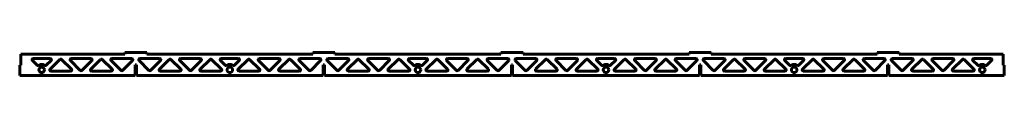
# Model space of a CAD drawing. Header units: millimetres. Extents: x -1658 to 2812, y 765 to 870.
import ezdxf

# ---------------------------------------------------------------- set-up
doc = ezdxf.new("R2010")
doc.units = ezdxf.units.MM
doc.linetypes.add('K5LT_BASIC', pattern=[0])
doc.layers.add('Системный слой', color=7, linetype='Continuous')

msp = doc.modelspace()

# ---------------------------------------------------------------- linework, layer by layer
at = {"layer": 'Системный слой', "color": 143, "linetype": 'K5LT_BASIC', "lineweight": 60, "true_color": 0x33acca}
for p, q in [((-1652.5, 862.3), (-1181.1, 862.3)), ((-1652.5, 813.2), (-1652.5, 862.3)), ((-1081.1, 870.3), (-1181.1, 870.3)), ((-1181.1, 870.3), (-1181.1, 862.3)), ((-1081.1, 862.3), (-1081.1, 870.3)), ((-1081.1, 862.3), (-327.1, 862.3)), ((-327.1, 870.3), (-327.1, 862.3)), ((-227.1, 870.3), (-327.1, 870.3)), ((-227.1, 862.3), (-227.1, 870.3)), ((-227.1, 862.3), (526.9, 862.3)), ((626.9, 870.3), (526.9, 870.3)), ((526.9, 870.3), (526.9, 862.3)), ((626.9, 862.3), (626.9, 870.3)), ((626.9, 862.3), (1380.9, 862.3)), ((1480.9, 870.3), (1380.9, 870.3)), ((1380.9, 870.3), (1380.9, 862.3)), ((1480.9, 862.3), (1480.9, 870.3)), ((1480.9, 862.3), (2234.9, 862.3)), ((2334.9, 870.3), (2234.9, 870.3)), ((2234.9, 870.3), (2234.9, 862.3)), ((2334.9, 862.3), (2334.9, 870.3)), ((2334.9, 862.3), (2806.3, 862.3)), ((2806.3, 813.2), (2806.3, 862.3)), ((-1658.1, 765.3), (-1658.1, 813.2)), ((-1658.1, 813.2), (-1652.5, 813.2)), ((-1579, 812.2), (-1600.6, 833.8)), ((-1597, 842.3), (-1519.2, 842.3)), ((-1515.6, 833.8), (-1537.2, 812.2)), ((-1475.3, 838.8), (-1520.2, 793.9)), ((-1468.2, 838.8), (-1423.3, 793.9)), ((-1382.9, 788.9), (-1427.9, 833.8)), ((-1424.3, 842.3), (-1334.5, 842.3)), ((-1330.9, 833.8), (-1375.9, 788.9)), ((-1290.5, 838.8), (-1335.4, 793.9)), ((-1238.5, 793.9), (-1283.4, 838.8)), ((-1198.1, 788.9), (-1243.1, 833.8)), ((-1239.5, 842.3), (-1149.7, 842.3)), ((-1146.1, 833.8), (-1191.1, 788.9)), ((-1133.9, 814.4), (-1128.3, 814.4)), ((-1133.9, 765.3), (-1133.9, 814.4)), ((-1128.3, 814.4), (-1128.3, 765.3)), ((-1071.1, 788.9), (-1116.1, 833.8)), ((-1112.5, 842.3), (-1022.7, 842.3)), ((-1019.1, 833.8), (-1064.1, 788.9)), ((-1023.7, 793.9), (-978.8, 838.8)), ((-971.7, 838.8), (-926.8, 793.9)), ((-886.3, 788.9), (-931.3, 833.8)), ((-927.7, 842.3), (-837.9, 842.3)), ((-834.3, 833.8), (-879.3, 788.9)), ((-838.9, 793.9), (-794, 838.8)), ((-786.9, 838.8), (-742, 793.9)), ((-725, 812.2), (-746.6, 833.8)), ((-743, 842.3), (-665.2, 842.3)), ((-661.6, 833.8), (-683.2, 812.2)), ((-621.3, 838.8), (-666.2, 793.9)), ((-614.2, 838.8), (-569.3, 793.9)), ((-528.9, 788.9), (-573.9, 833.8)), ((-570.3, 842.3), (-480.5, 842.3)), ((-476.9, 833.8), (-521.9, 788.9)), ((-436.5, 838.8), (-481.4, 793.9)), ((-384.5, 793.9), (-429.4, 838.8)), ((-344.1, 788.9), (-389.1, 833.8)), ((-385.5, 842.3), (-295.7, 842.3)), ((-292.1, 833.8), (-337.1, 788.9)), ((-279.9, 814.4), (-274.3, 814.4)), ((-279.9, 765.3), (-279.9, 814.4)), ((-274.3, 814.4), (-274.3, 765.3)), ((-217.1, 788.9), (-262.1, 833.8)), ((-258.5, 842.3), (-168.7, 842.3)), ((-165.1, 833.8), (-210.1, 788.9)), ((-169.7, 793.9), (-124.8, 838.8)), ((-117.7, 838.8), (-72.8, 793.9)), ((-32.3, 788.9), (-77.3, 833.8)), ((-73.7, 842.3), (16.1, 842.3)), ((19.7, 833.8), (-25.3, 788.9)), ((15.1, 793.9), (60, 838.8)), ((67.1, 838.8), (112, 793.9)), ((129, 812.2), (107.4, 833.8)), ((111, 842.3), (188.8, 842.3)), ((192.4, 833.8), (170.8, 812.2)), ((232.7, 838.8), (187.8, 793.9)), ((239.8, 838.8), (284.7, 793.9)), ((325.1, 788.9), (280.1, 833.8)), ((283.7, 842.3), (373.5, 842.3)), ((377.1, 833.8), (332.1, 788.9)), ((417.5, 838.8), (372.6, 793.9)), ((469.5, 793.9), (424.6, 838.8)), ((509.9, 788.9), (464.9, 833.8)), ((468.5, 842.3), (558.3, 842.3)), ((561.9, 833.8), (516.9, 788.9)), ((574.1, 814.4), (579.7, 814.4)), ((574.1, 765.3), (574.1, 814.4)), ((579.7, 814.4), (579.7, 765.3)), ((636.9, 788.9), (591.9, 833.8)), ((595.5, 842.3), (685.3, 842.3)), ((688.9, 833.8), (643.9, 788.9)), ((684.3, 793.9), (729.2, 838.8)), ((736.3, 838.8), (781.2, 793.9)), ((821.7, 788.9), (776.7, 833.8)), ((780.3, 842.3), (870.1, 842.3)), ((873.7, 833.8), (828.7, 788.9)), ((869.1, 793.9), (914, 838.8)), ((921.1, 838.8), (966, 793.9)), ((983, 812.2), (961.4, 833.8)), ((965, 842.3), (1042.8, 842.3)), ((1046.4, 833.8), (1024.8, 812.2)), ((1086.7, 838.8), (1041.8, 793.9)), ((1093.8, 838.8), (1138.7, 793.9)), ((1179.1, 788.9), (1134.1, 833.8)), ((1137.7, 842.3), (1227.5, 842.3)), ((1231.1, 833.8), (1186.1, 788.9)), ((1271.5, 838.8), (1226.6, 793.9)), ((1323.5, 793.9), (1278.6, 838.8)), ((1363.9, 788.9), (1318.9, 833.8)), ((1322.5, 842.3), (1412.3, 842.3)), ((1415.9, 833.8), (1370.9, 788.9)), ((1428.1, 765.3), (1428.1, 814.4)), ((1428.1, 814.4), (1433.7, 814.4)), ((1433.7, 814.4), (1433.7, 765.3)), ((1490.9, 788.9), (1445.9, 833.8)), ((1449.5, 842.3), (1539.3, 842.3)), ((1542.9, 833.8), (1497.9, 788.9)), ((1538.3, 793.9), (1583.2, 838.8)), ((1590.3, 838.8), (1635.2, 793.9)), ((1675.7, 788.9), (1630.7, 833.8)), ((1634.3, 842.3), (1724.1, 842.3)), ((1727.7, 833.8), (1682.7, 788.9)), ((1723.1, 793.9), (1768, 838.8)), ((1775.1, 838.8), (1820, 793.9)), ((1837, 812.2), (1815.4, 833.8)), ((1819, 842.3), (1896.8, 842.3)), ((1900.4, 833.8), (1878.8, 812.2)), ((1940.7, 838.8), (1895.8, 793.9)), ((1992.7, 793.9), (1947.8, 838.8)), ((2033.1, 788.9), (1988.1, 833.8)), ((1991.7, 842.3), (2081.5, 842.3)), ((2085.1, 833.8), (2040.1, 788.9)), ((2125.5, 838.8), (2080.6, 793.9)), ((2177.5, 793.9), (2132.6, 838.8)), ((2217.9, 788.9), (2172.9, 833.8)), ((2176.5, 842.3), (2266.3, 842.3)), ((2269.9, 833.8), (2224.9, 788.9)), ((2282.1, 814.4), (2287.7, 814.4)), ((2282.1, 765.3), (2282.1, 814.4)), ((2287.7, 814.4), (2287.7, 765.3)), ((2344.9, 788.9), (2299.9, 833.8)), ((2303.5, 842.3), (2393.3, 842.3)), ((2396.9, 833.8), (2351.9, 788.9)), ((2392.3, 793.9), (2437.2, 838.8)), ((2444.3, 838.8), (2489.2, 793.9)), ((2529.7, 788.9), (2484.7, 833.8)), ((2488.3, 842.3), (2578.1, 842.3)), ((2581.7, 833.8), (2536.7, 788.9)), ((2577.1, 793.9), (2622, 838.8)), ((2629.1, 838.8), (2674, 793.9)), ((2691, 812.2), (2669.4, 833.8)), ((2673, 842.3), (2750.8, 842.3)), ((2754.4, 833.8), (2732.8, 812.2)), ((2811.9, 813.2), (2806.3, 813.2)), ((2811.9, 813.2), (2811.9, 765.3)), ((-1133.9, 765.3), (-1658.1, 765.3)), ((-1426.8, 785.3), (-1516.7, 785.3)), ((-1331.9, 785.3), (-1242, 785.3)), ((-279.9, 765.3), (-1128.3, 765.3)), ((-930.3, 785.3), (-1020.2, 785.3)), ((-745.5, 785.3), (-835.4, 785.3)), ((-572.8, 785.3), (-662.7, 785.3)), ((-477.9, 785.3), (-388, 785.3)), ((574.1, 765.3), (-274.3, 765.3)), ((-76.3, 785.3), (-166.2, 785.3)), ((108.5, 785.3), (18.6, 785.3)), ((281.2, 785.3), (191.3, 785.3)), ((376.1, 785.3), (466, 785.3)), ((1428.1, 765.3), (579.7, 765.3)), ((777.7, 785.3), (687.8, 785.3)), ((962.5, 785.3), (872.6, 785.3)), ((1135.2, 785.3), (1045.3, 785.3)), ((1230.1, 785.3), (1320, 785.3)), ((2282.1, 765.3), (1433.7, 765.3)), ((1631.7, 785.3), (1541.8, 785.3)), ((1816.5, 785.3), (1726.6, 785.3)), ((1899.3, 785.3), (1989.2, 785.3)), ((2084.1, 785.3), (2174, 785.3)), ((2811.9, 765.3), (2287.7, 765.3)), ((2485.7, 785.3), (2395.8, 785.3)), ((2670.5, 785.3), (2580.6, 785.3))]:
    msp.add_line(p, q, dxfattribs=at)
for centre in [(-1558.1, 791.3), (-704.1, 791.3), (149.9, 791.3), (1003.9, 791.3), (1857.9, 791.3), (2711.9, 791.3)]:
    msp.add_circle(centre, 12.5, dxfattribs=at)
for centre, radius, start, end in [((-1597, 837.3), 5, 90, 225), ((-1575.5, 815.8), 5, 225, 305.4051), ((-1558.1, 791.3), 25, 54.5933, 125.4051), ((-1540.7, 815.8), 5, 234.5933, 315), ((-1519.2, 837.3), 5, 315, 90), ((-1471.7, 835.3), 5, 47.2146, 135), ((-1471.7, 835.2), 5, 45, 47.2591), ((-1424.3, 837.3), 5, 90, 225), ((-1334.5, 837.3), 5, 315, 90), ((-1286.9, 835.2), 5, 45, 135), ((-1239.5, 837.3), 5, 90, 225), ((-1149.7, 837.3), 5, 315, 90), ((-1112.5, 837.3), 5, 90, 225), ((-1022.7, 837.3), 5, 315, 90), ((-975.3, 835.2), 5, 45, 135), ((-927.7, 837.3), 5, 90, 225), ((-837.9, 837.3), 5, 315, 90), ((-790.5, 835.2), 5, 45, 135), ((-743, 837.3), 5, 90, 225), ((-721.5, 815.8), 5, 225, 305.4051), ((-704.1, 791.3), 25, 54.5933, 125.4051), ((-686.7, 815.8), 5, 234.5933, 315), ((-665.2, 837.3), 5, 315, 90), ((-617.7, 835.3), 5, 47.2146, 135), ((-617.7, 835.2), 5, 45, 47.2591), ((-570.3, 837.3), 5, 90, 225), ((-480.5, 837.3), 5, 315, 90), ((-432.9, 835.2), 5, 45, 135), ((-385.5, 837.3), 5, 90, 225), ((-295.7, 837.3), 5, 315, 90), ((-258.5, 837.3), 5, 90, 225), ((-168.7, 837.3), 5, 315, 90), ((-121.3, 835.2), 5, 45, 135), ((-73.7, 837.3), 5, 90, 225), ((16.1, 837.3), 5, 315, 90), ((63.5, 835.2), 5, 45, 135), ((111, 837.3), 5, 90, 225), ((132.5, 815.8), 5, 225, 305.4051), ((149.9, 791.3), 25, 54.5933, 125.4051), ((167.3, 815.8), 5, 234.5933, 315), ((188.8, 837.3), 5, 315, 90), ((236.3, 835.3), 5, 47.2146, 135), ((236.3, 835.2), 5, 45, 47.2591), ((283.7, 837.3), 5, 90, 225), ((373.5, 837.3), 5, 315, 90), ((421.1, 835.2), 5, 45, 135), ((468.5, 837.3), 5, 90, 225), ((558.3, 837.3), 5, 315, 90), ((595.5, 837.3), 5, 90, 225), ((685.3, 837.3), 5, 315, 90), ((732.7, 835.2), 5, 45, 135), ((780.3, 837.3), 5, 90, 225), ((870.1, 837.3), 5, 315, 90), ((917.5, 835.2), 5, 45, 135), ((965, 837.3), 5, 90, 225), ((986.5, 815.8), 5, 225, 305.4051), ((1003.9, 791.3), 25, 54.5933, 125.4051), ((1021.3, 815.8), 5, 234.5933, 315), ((1042.8, 837.3), 5, 315, 90), ((1090.3, 835.3), 5, 47.2146, 135), ((1090.3, 835.2), 5, 45, 47.2591), ((1137.7, 837.3), 5, 90, 225), ((1227.5, 837.3), 5, 315, 90), ((1275.1, 835.2), 5, 45, 135), ((1322.5, 837.3), 5, 90, 225), ((1412.3, 837.3), 5, 315, 90), ((1449.5, 837.3), 5, 90, 225), ((1539.3, 837.3), 5, 315, 90), ((1586.7, 835.2), 5, 45, 135), ((1634.3, 837.3), 5, 90, 225), ((1724.1, 837.3), 5, 315, 90), ((1771.5, 835.2), 5, 45, 135), ((1819, 837.3), 5, 90, 225), ((1840.5, 815.8), 5, 225, 305.4051), ((1857.9, 791.3), 25, 54.5933, 125.4051), ((1875.3, 815.8), 5, 234.5933, 315), ((1896.8, 837.3), 5, 315, 90), ((1944.3, 835.2), 5, 45, 135), ((1991.7, 837.3), 5, 90, 225), ((2081.5, 837.3), 5, 315, 90), ((2129.1, 835.2), 5, 45, 135), ((2176.5, 837.3), 5, 90, 225), ((2266.3, 837.3), 5, 315, 90), ((2303.5, 837.3), 5, 90, 225), ((2393.3, 837.3), 5, 315, 90), ((2440.7, 835.2), 5, 45, 135), ((2488.3, 837.3), 5, 90, 225), ((2578.1, 837.3), 5, 315, 90), ((2625.5, 835.2), 5, 45, 135), ((2673, 837.3), 5, 90, 225), ((2694.5, 815.8), 5, 225, 305.4051), ((2711.9, 791.3), 25, 54.5933, 125.4051), ((2729.3, 815.8), 5, 234.5933, 315), ((2750.8, 837.3), 5, 315, 90), ((-1516.7, 790.3), 5, 135, 270), ((-1426.8, 790.3), 5, 270, 42.7409), ((-1426.8, 790.3), 5, 42.7409, 45), ((-1379.4, 792.4), 5, 225, 315), ((-1331.9, 790.3), 5, 135, 270), ((-1242, 790.3), 5, 270, 45), ((-1194.6, 792.4), 5, 225, 315), ((-1067.6, 792.4), 5, 225, 315), ((-1020.2, 790.3), 5, 135, 270), ((-930.3, 790.3), 5, 270, 45), ((-882.8, 792.4), 5, 225, 315), ((-835.4, 790.3), 5, 135, 270), ((-745.5, 790.3), 5, 270, 45), ((-662.7, 790.3), 5, 135, 270), ((-572.8, 790.3), 5, 270, 42.7409), ((-572.8, 790.3), 5, 42.7409, 45), ((-525.4, 792.4), 5, 225, 315), ((-477.9, 790.3), 5, 135, 270), ((-388, 790.3), 5, 270, 45), ((-340.6, 792.4), 5, 225, 315), ((-213.6, 792.4), 5, 225, 315), ((-166.2, 790.3), 5, 135, 270), ((-76.3, 790.3), 5, 270, 45), ((-28.8, 792.4), 5, 225, 315), ((18.6, 790.3), 5, 135, 270), ((108.5, 790.3), 5, 270, 45), ((191.3, 790.3), 5, 135, 270), ((281.2, 790.3), 5, 270, 42.7409), ((281.2, 790.3), 5, 42.7409, 45), ((328.6, 792.4), 5, 225, 315), ((376.1, 790.3), 5, 135, 270), ((466, 790.3), 5, 270, 45), ((513.4, 792.4), 5, 225, 315), ((640.4, 792.4), 5, 225, 315), ((687.8, 790.3), 5, 135, 270), ((777.7, 790.3), 5, 270, 45), ((825.2, 792.4), 5, 225, 315), ((872.6, 790.3), 5, 135, 270), ((962.5, 790.3), 5, 270, 45), ((1045.3, 790.3), 5, 135, 270), ((1135.2, 790.3), 5, 270, 42.7409), ((1135.2, 790.3), 5, 42.7409, 45), ((1182.6, 792.4), 5, 225, 315), ((1230.1, 790.3), 5, 135, 270), ((1320, 790.3), 5, 270, 45), ((1367.4, 792.4), 5, 225, 315), ((1494.4, 792.4), 5, 225, 315), ((1541.8, 790.3), 5, 135, 270), ((1631.7, 790.3), 5, 270, 45), ((1679.2, 792.4), 5, 225, 315), ((1726.6, 790.3), 5, 135, 270), ((1816.5, 790.3), 5, 270, 45), ((1899.3, 790.3), 5, 135, 270), ((1989.2, 790.3), 5, 270, 45), ((2036.6, 792.4), 5, 225, 315), ((2084.1, 790.3), 5, 135, 270), ((2174, 790.3), 5, 270, 45), ((2221.4, 792.4), 5, 225, 315), ((2348.4, 792.4), 5, 225, 315), ((2395.8, 790.3), 5, 135, 270), ((2485.7, 790.3), 5, 270, 45), ((2533.2, 792.4), 5, 225, 315), ((2580.6, 790.3), 5, 135, 270), ((2670.5, 790.3), 5, 270, 45)]:
    msp.add_arc(centre, radius, start, end, dxfattribs=at)

doc.saveas('drawing.dxf')
